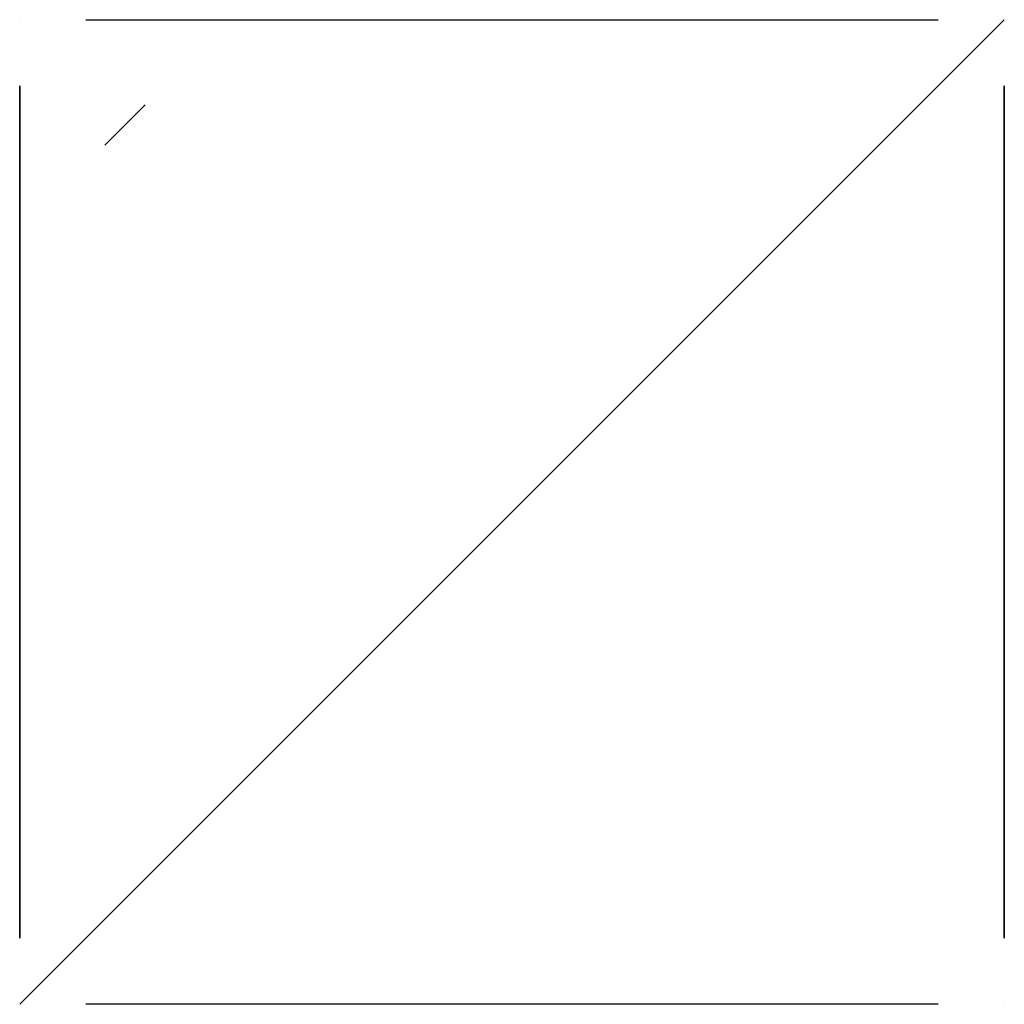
# Model space of a CAD drawing. Header units: millimetres. Extents: x -139 to 381, y 5350 to 5870.
import ezdxf

# ---------------------------------------------------------------- set-up
doc = ezdxf.new("R2010")
doc.units = ezdxf.units.MM
doc.header["$LTSCALE"] = 3.75

msp = doc.modelspace()

# ---------------------------------------------------------------- linework, layer by layer
at = {"color": 4, "extrusion": (-1, 1.43174e-11, 0)}
for p, q in [((-139.05, 5869.83, 701.18), (-139.05, 5869.83, 1581.18)), ((-139.05, 5834.83, 1616.18), (-139.05, 5384.83, 1616.18)), ((-139.05, 5834.83, 666.18), (-139.05, 5384.83, 666.18)), ((-139.05, 5834.83, 1616.18), (-139.05, 5384.83, 1616.18))]:
    msp.add_line(p, q, dxfattribs=at)
at = {"color": 4, "extrusion": (0, -1, 0)}
for p, q in [((-139.05, 5349.83, 1651.18), (380.95, 5869.83, 1651.18)), ((-139.05, 5349.83, 701.18), (-139.05, 5349.83, 1581.18)), ((345.95, 5349.83, 1616.18), (-104.05, 5349.83, 1616.18)), ((345.95, 5349.83, 666.18), (-104.05, 5349.83, 666.18)), ((345.95, 5349.83, 1616.18), (-104.05, 5349.83, 1616.18)), ((380.95, 5349.83, 701.18), (380.95, 5349.83, 1581.18))]:
    msp.add_line(p, q, dxfattribs=at)
at = {"color": 4, "extrusion": (5.55112e-12, 1, 0)}
for p, q in [((-104.05, 5869.83, 1616.18), (345.95, 5869.83, 1616.18)), ((-104.05, 5869.83, 666.18), (345.95, 5869.83, 666.18)), ((-104.05, 5869.83, 1616.18), (345.95, 5869.83, 1616.18))]:
    msp.add_line(p, q, dxfattribs=at)
at = {"color": 4, "extrusion": (-1, 5.5514e-12, 0)}
for p, q in [((-139.05, 5384.83, 1616.18), (-139.05, 5834.83, 1616.18)), ((-139.05, 5384.83, 666.18), (-139.05, 5834.83, 666.18)), ((-139.05, 5384.83, 1616.18), (-139.05, 5834.83, 1616.18))]:
    msp.add_line(p, q, dxfattribs=at)
at = {"color": 4, "extrusion": (1, -8.77831e-12, 0)}
for p, q in [((380.95, 5384.83, 1616.18), (380.95, 5834.83, 1616.18)), ((380.95, 5384.83, 666.18), (380.95, 5834.83, 666.18)), ((380.95, 5384.83, 1616.18), (380.95, 5834.83, 1616.18))]:
    msp.add_line(p, q, dxfattribs=at)
at = {"color": 4, "extrusion": (1, -5.55219e-12, 0)}
for p, q in [((380.95, 5834.83, 1616.18), (380.95, 5384.83, 1616.18)), ((380.95, 5834.83, 666.18), (380.95, 5384.83, 666.18)), ((380.95, 5834.83, 1616.18), (380.95, 5384.83, 1616.18))]:
    msp.add_line(p, q, dxfattribs=at)
at = {"color": 4}
msp.add_line((-94.05, 5803.62, 631.18), (-72.83, 5824.83, 631.18), dxfattribs=at)
at = {"color": 4, "extrusion": (-5.55168e-12, -1, 0)}
for p, q in [((345.95, 5349.83, 1616.18), (-104.05, 5349.83, 1616.18)), ((345.95, 5349.83, 666.18), (-104.05, 5349.83, 666.18)), ((345.95, 5349.83, 1616.18), (-104.05, 5349.83, 1616.18))]:
    msp.add_line(p, q, dxfattribs=at)

doc.saveas('drawing.dxf')
